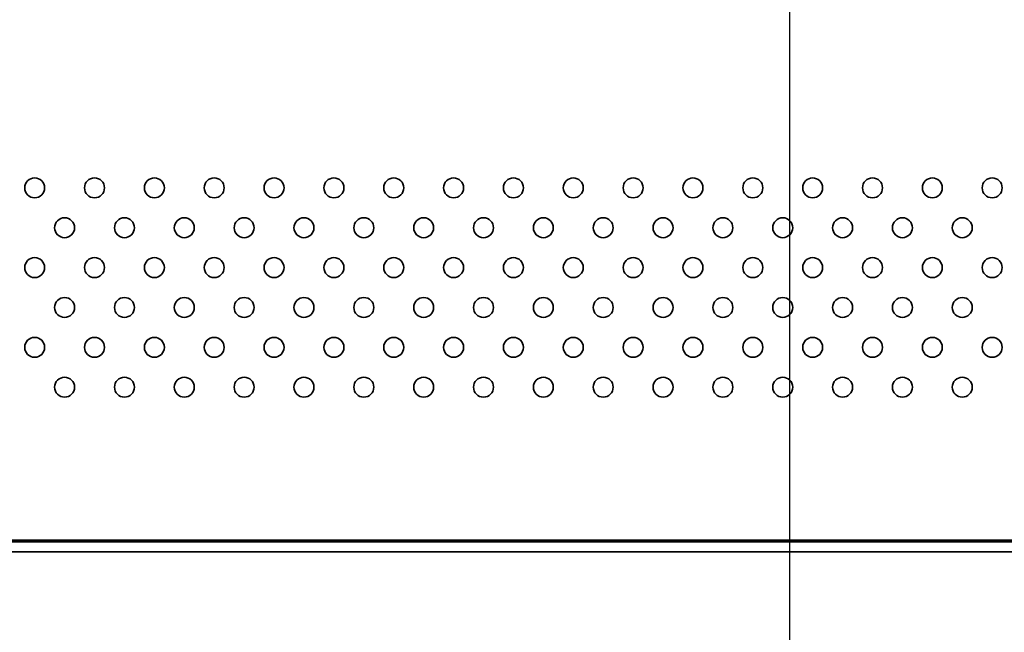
# Model space of a CAD drawing. Header units: millimetres. Extents: x 0 to 5110, y 0 to 2376.
# Tile 74 of 95: x 2646 to 2794, y 1491 to 1583. Entities that reach past the tile are written whole.
import ezdxf

# ---------------------------------------------------------------- set-up
doc = ezdxf.new("R2010")
doc.units = ezdxf.units.MM
doc.header["$LTSCALE"] = 8
doc.layers.add('Bemaßungen(ISO)', color=7, linetype='Continuous', lineweight=18)
doc.layers.add('Sichtbare Kanten(ISO)', color=7, linetype='Continuous', lineweight=35)
doc.styles.add('Aktuell-ISOGroßer Text', font='arial.ttf')
doc.dimstyles.new('X.XXXGroßer Text', dxfattribs={"dimscale": 8, "dimtxt": 3.048, "dimasz": 5, "dimexe": 3.175, "dimexo": 0.75, "dimgap": 0.762, "dimtad": 1, "dimdec": 1, "dimrnd": 1e-08, "dimzin": 12, "dimtxsty": 'Aktuell-ISOGroßer Text', "dimcen": 0.09, "dimdle": 10, "dimclrd": 256, "dimclre": 256, "dimclrt": 7, "dimadec": 0, "dimazin": 3, "dimtfac": 0.656168, "dimtdec": 1, "dimtmove": 0, "dimatfit": 3, "dimfxl": 1, "dimtolj": 1, "dimlwd": 25, "dimlwe": 25, "dimarcsym": 0})

# ---------------------------------------------------------------- blocks, each defined once
blk = doc.blocks.new('*D20')
at = {"layer": 'Bemaßungen(ISO)', "color": 250, "linetype": 'Continuous', "lineweight": 25, "true_color": 0x3f3f3f, "transparency": 16777216}
for p, q in [((2761.52, 1619.25), (2761.52, 1303.1)), ((3102.27, 1498.5), (3102.27, 1303.1)), ((3062.27, 1328.5), (2801.52, 1328.5))]:
    blk.add_line(p, q, dxfattribs=at)
at = {"layer": 'Bemaßungen(ISO)', "color": 250, "linetype": 'Continuous', "true_color": 0x3f3f3f, "transparency": 16777216}
for points in [[(2801.52, 1335.17), (2801.52, 1321.84), (2761.52, 1328.5)], [(3062.27, 1335.17), (3062.27, 1321.84), (3102.27, 1328.5)]]:
    blk.add_solid(points, dxfattribs=at)
at = {"layer": 'Defpoints', "color": 0, "linetype": 'Continuous', "transparency": 16777216}
for p in [(2761.52, 1625.25), (3102.27, 1504.5), (2761.52, 1328.5)]:
    blk.add_point(p, dxfattribs=at)
at = {"layer": 'Bemaßungen(ISO)', "color": 7, "linetype": 'Continuous', "lineweight": 25, "transparency": 16777216, "insert": (2864.92, 1363.91), "char_height": 24.384, "attachment_point": 1, "style": 'Aktuell-ISOGroßer Text'}
blk.add_mtext('\\A1;340,8', dxfattribs=at)
blk = doc.blocks.new('*D22')
at = {"layer": 'Bemaßungen(ISO)', "color": 250, "linetype": 'Continuous', "lineweight": 25, "true_color": 0x3f3f3f, "transparency": 16777216}
for p, q in [((2561.52, 1619.25), (2561.52, 1304.85)), ((2761.52, 1619.25), (2761.52, 1304.85)), ((2601.52, 1330.25), (2721.52, 1330.25))]:
    blk.add_line(p, q, dxfattribs=at)
at = {"layer": 'Bemaßungen(ISO)', "color": 250, "linetype": 'Continuous', "true_color": 0x3f3f3f, "transparency": 16777216}
for points in [[(2601.52, 1336.92), (2601.52, 1323.59), (2561.52, 1330.25)], [(2721.52, 1336.92), (2721.52, 1323.59), (2761.52, 1330.25)]]:
    blk.add_solid(points, dxfattribs=at)
at = {"layer": 'Defpoints', "color": 0, "linetype": 'Continuous', "transparency": 16777216}
for p in [(2561.52, 1625.25), (2761.52, 1625.25), (2761.52, 1330.25)]:
    blk.add_point(p, dxfattribs=at)
at = {"layer": 'Bemaßungen(ISO)', "color": 7, "linetype": 'Continuous', "lineweight": 25, "transparency": 16777216, "insert": (2634.41, 1361.25), "char_height": 24.384, "attachment_point": 1, "style": 'Aktuell-ISOGroßer Text'}
blk.add_mtext('\\A1;200', dxfattribs=at)
blk = doc.blocks.new('*D24')
at = {"layer": 'Bemaßungen(ISO)', "color": 250, "linetype": 'Continuous', "lineweight": 25, "true_color": 0x3f3f3f, "transparency": 16777216}
for p, q in [((2761.52, 1619.25), (2761.52, 1375.85)), ((2841.52, 1619.25), (2841.52, 1375.85)), ((2721.52, 1401.25), (2681.52, 1401.25)), ((2761.52, 1401.25), (2841.52, 1401.25)), ((2881.52, 1401.25), (2921.52, 1401.25))]:
    blk.add_line(p, q, dxfattribs=at)
at = {"layer": 'Bemaßungen(ISO)', "color": 250, "linetype": 'Continuous', "true_color": 0x3f3f3f, "transparency": 16777216}
for points in [[(2721.52, 1407.92), (2721.52, 1394.59), (2761.52, 1401.25)], [(2881.52, 1407.92), (2881.52, 1394.59), (2841.52, 1401.25)]]:
    blk.add_solid(points, dxfattribs=at)
at = {"layer": 'Defpoints', "color": 0, "linetype": 'Continuous', "transparency": 16777216}
for p in [(2761.52, 1625.25), (2841.52, 1625.25), (2841.52, 1401.25)]:
    blk.add_point(p, dxfattribs=at)
at = {"layer": 'Bemaßungen(ISO)', "color": 7, "linetype": 'Continuous', "lineweight": 25, "transparency": 16777216, "insert": (2784.08, 1432.25), "char_height": 24.384, "attachment_point": 1, "style": 'Aktuell-ISOGroßer Text'}
blk.add_mtext('\\A1;80', dxfattribs=at)

msp = doc.modelspace()

# ---------------------------------------------------------------- linework, layer by layer
at = {"layer": 'Sichtbare Kanten(ISO)'}
for p, q in [((3100.77, 1504.5), (2222.27, 1504.5)), ((3099.11, 1504.75), (2223.92, 1504.75)), ((3100.77, 1503), (2222.27, 1503))]:
    msp.add_line(p, q, dxfattribs=at)
for centre in [(2648.02, 1557.75), (2657.02, 1557.75), (2666.02, 1557.75), (2675.02, 1557.75), (2684.02, 1557.75), (2693.02, 1557.75), (2702.02, 1557.75), (2711.02, 1557.75), (2720.02, 1557.75), (2729.02, 1557.75), (2738.02, 1557.75), (2747.02, 1557.75), (2756.02, 1557.75), (2765.02, 1557.75), (2774.02, 1557.75), (2783.02, 1557.75), (2792.02, 1557.75), (2652.52, 1551.75), (2661.52, 1551.75), (2670.52, 1551.75), (2679.52, 1551.75), (2688.52, 1551.75), (2697.52, 1551.75), (2706.52, 1551.75), (2715.52, 1551.75), (2724.52, 1551.75), (2733.52, 1551.75), (2742.52, 1551.75), (2751.52, 1551.75), (2760.52, 1551.75), (2769.52, 1551.75), (2778.52, 1551.75), (2787.52, 1551.75), (2648.02, 1545.75), (2657.02, 1545.75), (2666.02, 1545.75), (2675.02, 1545.75), (2684.02, 1545.75), (2693.02, 1545.75), (2702.02, 1545.75), (2711.02, 1545.75), (2720.02, 1545.75), (2729.02, 1545.75), (2738.02, 1545.75), (2747.02, 1545.75), (2756.02, 1545.75), (2765.02, 1545.75), (2774.02, 1545.75), (2783.02, 1545.75), (2792.02, 1545.75), (2652.52, 1539.75), (2661.52, 1539.75), (2670.52, 1539.75), (2679.52, 1539.75), (2688.52, 1539.75), (2697.52, 1539.75), (2706.52, 1539.75), (2715.52, 1539.75), (2724.52, 1539.75), (2733.52, 1539.75), (2742.52, 1539.75), (2751.52, 1539.75), (2760.52, 1539.75), (2769.52, 1539.75), (2778.52, 1539.75), (2787.52, 1539.75), (2648.02, 1533.75), (2657.02, 1533.75), (2666.02, 1533.75), (2675.02, 1533.75), (2684.02, 1533.75), (2693.02, 1533.75), (2702.02, 1533.75), (2711.02, 1533.75), (2720.02, 1533.75), (2729.02, 1533.75), (2738.02, 1533.75), (2747.02, 1533.75), (2756.02, 1533.75), (2765.02, 1533.75), (2774.02, 1533.75), (2783.02, 1533.75), (2792.02, 1533.75), (2652.52, 1527.75), (2661.52, 1527.75), (2670.52, 1527.75), (2679.52, 1527.75), (2688.52, 1527.75), (2697.52, 1527.75), (2706.52, 1527.75), (2715.52, 1527.75), (2724.52, 1527.75), (2733.52, 1527.75), (2742.52, 1527.75), (2751.52, 1527.75), (2760.52, 1527.75), (2769.52, 1527.75), (2778.52, 1527.75), (2787.52, 1527.75)]:
    msp.add_circle(centre, 1.5, dxfattribs=at)

# ---------------------------------------------------------------- dimensions: what is measured, and where the dimension line sits
at = {"layer": 'Bemaßungen(ISO)', "color": 250, "linetype": 'Continuous', "lineweight": 25, "true_color": 0x3f3f3f}
for base, p1, p2, override, picture, middle in [((2761.52, 1330.25), (2561.52, 1625.25), (2761.52, 1625.25), {"dimdec": 1, "dimtp": 0, "dimtm": 0, "dimtdec": 1, "dimtofl": 0, "dimatfit": 1}, '*D22', (2661.52, 1330.25)), ((2841.52, 1401.25), (2761.52, 1625.25), (2841.52, 1625.25), {"dimdec": 1, "dimtp": 0, "dimtm": 0, "dimtdec": 1, "dimtofl": 1, "dimatfit": 1}, '*D24', (2801.52, 1401.25)), ((2761.51733243, 1328.50183235), (3102.26733243, 1504.50183235), (2761.51733243, 1625.25183235), {"dimdec": 1, "dimtp": 0, "dimtm": 0, "dimtdec": 1, "dimtofl": 0, "dimatfit": 1}, '*D20', (2906.07746341, 1328.50183235))]:
    dim = msp.add_linear_dim(base=base, p1=p1, p2=p2, angle=180, dimstyle='X.XXXGroßer Text', override=override, dxfattribs=at)
    dim.commit()
    dim.dimension.update_dxf_attribs({"geometry": picture, "text_midpoint": middle, "dimtype": 160})

doc.saveas('drawing.dxf')
